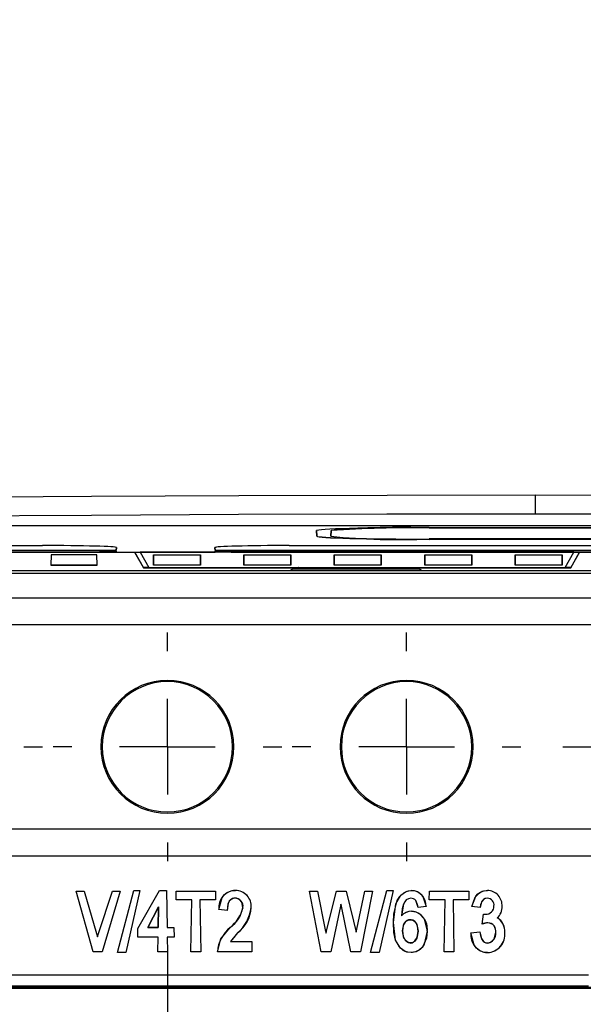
# Model space of a CAD drawing. Header units: millimetres. Extents: x 0 to 1048, y 0 to 810.
# Tile 6 of 45: x 135 to 165, y 167 to 219. Entities that reach past the tile are written whole.
import ezdxf

# ---------------------------------------------------------------- set-up
doc = ezdxf.new("R2010")
doc.units = ezdxf.units.MM
doc.header["$LTSCALE"] = 3.75
doc.linetypes.add('CENTERX2', pattern=[20.32, 12.7, -2.54, 2.54, -2.54])
doc.layers.add('CENTER', color=40, linetype='CENTERX2')
doc.layers.add('DIMENSIONS', color=140, linetype='Continuous', lineweight=25)
doc.styles.add('SLDTEXTSTYLE0', font='TXT', dxfattribs={"width": 0.7})
doc.dimstyles.new('SLDDIMSTYLE0', dxfattribs={"dimtxt": 8.092529, "dimasz": 12.3825, "dimexe": 0, "dimexo": 0.0625, "dimgap": 2.023132, "dimtad": 0, "dimtih": 1, "dimtoh": 1, "dimrnd": 1e-09, "dimzin": 12, "dimdsep": 46, "dimtxsty": 'SLDTEXTSTYLE0', "dimsah": 1, "dimcen": 0.09, "dimadec": 0, "dimazin": 3, "dimtfac": 1, "dimtofl": 0, "dimtmove": 0, "dimatfit": 3, "dimfxl": 0, "dimfrac": 2, "dimtolj": 1, "dimtzin": 12, "dimarcsym": 0})
doc.dimstyles.new('SLDDIMSTYLE1', dxfattribs={"dimtxt": 8.092529, "dimasz": 12.3825, "dimexe": 0, "dimexo": 0.0625, "dimgap": 2.023132, "dimtad": 0, "dimtih": 1, "dimtoh": 1, "dimrnd": 1e-09, "dimzin": 12, "dimdsep": 46, "dimtxsty": 'SLDTEXTSTYLE0', "dimsah": 1, "dimcen": 0.09, "dimadec": 0, "dimazin": 3, "dimtfac": 1, "dimtmove": 0, "dimatfit": 0, "dimfxl": 0, "dimfrac": 2, "dimtolj": 1, "dimtzin": 12, "dimarcsym": 0})

# ---------------------------------------------------------------- blocks, each defined once
blk = doc.blocks.new('_D_1')
at = {"layer": 'DIMENSIONS'}
for p, q in [((206.62, 175.325), (206.62, 103.784)), ((79.46, 172.204), (79.46, 103.784)), ((79.46, 115.69), (120.053, 115.69)), ((131.016, 115.69), (128.299, 115.69)), ((128.299, 115.69), (128.299, 102.828)), ((155.064, 115.69), (157.782, 115.69)), ((157.782, 115.69), (157.782, 102.828)), ((206.62, 115.69), (166.028, 115.69)), ((128.299, 102.828), (131.016, 102.828)), ((157.782, 102.828), (155.064, 102.828))]:
    blk.add_line(p, q, dxfattribs=at)
for points in [[(79.46, 115.69), (91.843, 113.785), (91.843, 117.595)], [(206.62, 115.69), (194.238, 117.595), (194.238, 113.785)]]:
    blk.add_solid(points, dxfattribs=at)
at = {"layer": 'DIMENSIONS', "char_height": 7.9375, "attachment_point": 1, "style": 'SLDTEXTSTYLE0'}
for s, insert in [('127.2', (127.65, 127.734)), ('5.01', (131.016, 113.06))]:
    blk.add_mtext(s, dxfattribs=dict(at, insert=insert))
blk = doc.blocks.new('_D_2')
at = {"layer": 'DIMENSIONS'}
for p, q in [((166.581, 355.125), (237.438, 355.125)), ((225.532, 355.125), (225.532, 282.512)), ((213.508, 267.838), (210.79, 267.838)), ((210.79, 267.838), (210.79, 254.977)), ((237.555, 267.838), (240.273, 267.838)), ((240.273, 267.838), (240.273, 254.977)), ((210.79, 254.977), (213.508, 254.977)), ((240.273, 254.977), (237.555, 254.977)), ((225.532, 180.552), (225.532, 253.165)), ((164.041, 180.552), (237.438, 180.552))]:
    blk.add_line(p, q, dxfattribs=at)
for points in [[(225.532, 355.125), (223.627, 342.742), (227.437, 342.742)], [(225.532, 180.552), (227.437, 192.934), (223.627, 192.934)]]:
    blk.add_solid(points, dxfattribs=at)
at = {"layer": 'DIMENSIONS', "char_height": 7.9375, "attachment_point": 1, "style": 'SLDTEXTSTYLE0'}
for s, insert in [('174.6', (210.142, 279.882)), ('6.87', (213.508, 265.209))]:
    blk.add_mtext(s, dxfattribs=dict(at, insert=insert))
blk = doc.blocks.new('_D_4')
at = {"layer": 'DIMENSIONS'}
for p, q in [((79.46, 175.325), (79.46, 137.46)), ((143.047, 169.718), (143.047, 137.46)), ((79.46, 149.366), (55.648, 149.366)), ((99.23, 149.366), (96.512, 149.366)), ((96.512, 149.366), (96.512, 136.505)), ((123.277, 149.366), (125.995, 149.366)), ((125.995, 149.366), (125.995, 136.505)), ((143.047, 149.366), (166.86, 149.366)), ((96.512, 136.505), (99.23, 136.505)), ((125.995, 136.505), (123.277, 136.505))]:
    blk.add_line(p, q, dxfattribs=at)
for points in [[(79.46, 149.366), (67.078, 151.271), (67.078, 147.461)], [(143.047, 149.366), (155.43, 147.461), (155.43, 151.271)]]:
    blk.add_solid(points, dxfattribs=at)
at = {"layer": 'DIMENSIONS', "char_height": 7.9375, "attachment_point": 1, "style": 'SLDTEXTSTYLE0'}
for s, insert in [('63.6', (99.23, 161.41)), ('2.50', (99.23, 146.737))]:
    blk.add_mtext(s, dxfattribs=dict(at, insert=insert))
blk = doc.blocks.new('SW_CENTERMARKSYMBOL_7')
at = {"layer": 'CENTER', "color": 0}
for p, q in [((0, 5.08), (0, 6.071)), ((0, 0), (0, 2.54)), ((-5.08, 0), (-6.071, 0)), ((0, 0), (-2.54, 0)), ((0, 0), (0, -2.54)), ((0, 0), (2.54, 0)), ((5.08, 0), (6.071, 0)), ((0, -5.08), (0, -6.071))]:
    blk.add_line(p, q, dxfattribs=at)
blk = doc.blocks.new('SW_CENTERMARKSYMBOL_8')
at = {"layer": 'CENTER', "color": 0}
for p, q in [((0, 5.08), (0, 6.071)), ((0, 0), (0, 2.54)), ((-5.08, 0), (-6.071, 0)), ((0, 0), (-2.54, 0)), ((0, 0), (0, -2.54)), ((0, 0), (2.54, 0)), ((5.08, 0), (6.071, 0)), ((0, -5.08), (0, -6.071))]:
    blk.add_line(p, q, dxfattribs=at)
blk = doc.blocks.new('SW_CENTERMARKSYMBOL_9')
at = {"layer": 'CENTER', "color": 0}
for p, q in [((0, 5.08), (0, 6.071)), ((0, 0), (0, 2.54)), ((-5.08, 0), (-6.071, 0)), ((0, 0), (-2.54, 0)), ((0, 0), (0, -2.54)), ((0, 0), (2.54, 0)), ((5.08, 0), (6.071, 0)), ((0, -5.08), (0, -6.071))]:
    blk.add_line(p, q, dxfattribs=at)

msp = doc.modelspace()

# ---------------------------------------------------------------- linework, layer by layer
for p, q in [((162.592, 192.921), (162.592, 193.92)), ((89.198, 192.321), (196.951, 192.321)), ((151.741, 192.053), (151.724, 191.752)), ((151.74, 192.04), (151.741, 192.053)), ((156.957, 192.204), (182.957, 192.204)), ((182.957, 192.195), (156.957, 192.195)), ((156.957, 192.195), (156.957, 192.182)), ((156.957, 192.182), (182.957, 192.182)), ((150.973, 192.041), (150.989, 191.752)), ((150.99, 191.739), (150.973, 192.04)), ((150.973, 192.04), (150.973, 192.04)), ((150.99, 191.739), (150.989, 191.752)), ((151.723, 191.739), (151.74, 192.04)), ((151.724, 191.752), (151.723, 191.739)), ((182.957, 191.596), (156.957, 191.596)), ((156.957, 191.589), (182.957, 191.589)), ((156.957, 191.577), (156.957, 191.589)), ((182.957, 191.577), (156.957, 191.577)), ((100.407, 191.248), (136.407, 191.248)), ((140.34, 191.14), (140.331, 190.978)), ((140.332, 190.991), (140.34, 191.141)), ((140.34, 191.14), (140.34, 191.14)), ((145.573, 191.141), (145.582, 190.991)), ((145.582, 190.978), (145.573, 191.14)), ((145.573, 191.14), (145.573, 191.14)), ((149.507, 191.248), (185.507, 191.248)), ((96.482, 190.991), (140.332, 190.991)), ((140.331, 190.978), (96.482, 190.978)), ((96.676, 190.887), (141.305, 190.887)), ((97.326, 190.893), (139.487, 190.893)), ((136.875, 190.75), (136.851, 190.205)), ((139.295, 190.75), (136.875, 190.75)), ((139.319, 190.205), (139.295, 190.75)), ((139.484, 190.947), (139.487, 190.905)), ((139.484, 190.947), (140.329, 190.947)), ((139.487, 190.893), (139.484, 190.947)), ((139.487, 190.905), (139.487, 190.893)), ((140.327, 190.9), (139.487, 190.9)), ((140.329, 190.947), (140.326, 190.893)), ((140.326, 190.893), (140.327, 190.905)), ((140.326, 190.893), (145.587, 190.893)), ((140.327, 190.905), (140.329, 190.947)), ((140.331, 190.978), (140.332, 190.991)), ((141.305, 190.887), (141.305, 190.893)), ((141.305, 190.887), (141.771, 190.068)), ((141.772, 190.081), (141.309, 190.893)), ((141.595, 190.893), (141.595, 190.887)), ((164.632, 190.887), (141.595, 190.887)), ((141.595, 190.887), (142.059, 190.072)), ((142.311, 190.749), (144.806, 190.749)), ((142.311, 190.203), (142.311, 190.749)), ((142.312, 190.749), (142.312, 190.216)), ((144.806, 190.749), (144.806, 190.203)), ((144.806, 190.216), (144.806, 190.749)), ((145.582, 190.991), (189.432, 190.991)), ((145.582, 190.978), (145.582, 190.991)), ((189.431, 190.978), (145.582, 190.978)), ((145.584, 190.947), (145.587, 190.905)), ((145.587, 190.893), (145.584, 190.947)), ((145.584, 190.947), (146.429, 190.947)), ((145.587, 190.905), (145.587, 190.893)), ((146.427, 190.9), (145.587, 190.9)), ((146.429, 190.947), (146.426, 190.893)), ((146.426, 190.893), (146.427, 190.905)), ((146.426, 190.893), (188.587, 190.893)), ((146.427, 190.905), (146.429, 190.947)), ((147.111, 190.749), (149.606, 190.749)), ((147.111, 190.203), (147.111, 190.749)), ((147.112, 190.749), (147.112, 190.216)), ((149.606, 190.749), (149.606, 190.203)), ((149.606, 190.216), (149.606, 190.749)), ((151.911, 190.749), (154.406, 190.749)), ((151.911, 190.203), (151.911, 190.749)), ((151.912, 190.749), (151.912, 190.216)), ((154.406, 190.749), (154.406, 190.203)), ((154.406, 190.216), (154.406, 190.749)), ((156.711, 190.749), (159.206, 190.749)), ((156.711, 190.203), (156.711, 190.749)), ((156.712, 190.749), (156.712, 190.216)), ((159.206, 190.749), (159.206, 190.203)), ((159.206, 190.216), (159.206, 190.749)), ((161.511, 190.749), (164.006, 190.749)), ((161.511, 190.203), (161.511, 190.749)), ((161.512, 190.749), (161.512, 190.216)), ((164.006, 190.749), (164.006, 190.203)), ((164.006, 190.216), (164.006, 190.749)), ((164.168, 190.072), (164.632, 190.887)), ((164.933, 190.893), (164.471, 190.081)), ((164.471, 190.068), (164.938, 190.887)), ((164.632, 190.887), (164.632, 190.893)), ((164.938, 190.893), (164.938, 190.887)), ((164.938, 190.887), (189.403, 190.887)), ((136.851, 190.205), (139.319, 190.205)), ((136.852, 190.218), (139.318, 190.218)), ((141.772, 190.081), (141.771, 190.068)), ((141.771, 190.068), (164.471, 190.068)), ((142.054, 190.081), (141.772, 190.081)), ((142.059, 190.072), (150, 190.072)), ((142.311, 190.203), (142.312, 190.216)), ((144.806, 190.203), (142.311, 190.203)), ((142.312, 190.216), (144.806, 190.216)), ((144.806, 190.216), (144.806, 190.203)), ((147.111, 190.203), (147.112, 190.216)), ((149.606, 190.203), (147.111, 190.203)), ((147.112, 190.216), (149.606, 190.216)), ((149.684, 190), (149.562, 189.904)), ((149.606, 190.216), (149.606, 190.203)), ((156.439, 190), (149.684, 190)), ((150, 190.076), (156.175, 190.076)), ((150, 190.072), (150, 190.076)), ((150.001, 190.076), (150, 190.072)), ((151.911, 190.203), (151.912, 190.216)), ((154.406, 190.203), (151.911, 190.203)), ((151.912, 190.216), (154.406, 190.216)), ((154.406, 190.216), (154.406, 190.203)), ((156.175, 190.076), (156.175, 190.072)), ((156.175, 190.072), (156.175, 190.076)), ((156.175, 190.072), (164.168, 190.072)), ((156.562, 189.904), (156.439, 190)), ((156.711, 190.203), (156.712, 190.216)), ((159.206, 190.203), (156.711, 190.203)), ((156.712, 190.216), (159.206, 190.216)), ((159.206, 190.216), (159.206, 190.203)), ((161.511, 190.203), (161.512, 190.216)), ((164.006, 190.203), (161.511, 190.203)), ((161.512, 190.216), (164.006, 190.216)), ((164.006, 190.216), (164.006, 190.203)), ((164.471, 190.081), (164.173, 190.081)), ((164.471, 190.068), (164.471, 190.081)), ((149.562, 189.904), (114.359, 189.904)), ((169.187, 189.759), (115.777, 189.759)), ((149.578, 189.917), (156.545, 189.917)), ((169.187, 189.904), (156.562, 189.904)), ((169.187, 188.445), (116.862, 188.445)), ((168.488, 187.03), (117.592, 187.03)), ((139.584, 180.552), (139.516, 180.552)), ((146.579, 180.552), (146.51, 180.552)), ((152.284, 180.552), (152.216, 180.552)), ((159.279, 180.552), (159.21, 180.552)), ((165.576, 176.167), (120.505, 176.167)), ((120.505, 174.752), (165.576, 174.752)), ((138.206, 172.877), (138.626, 172.877)), ((139.112, 169.653), (138.206, 172.877)), ((138.206, 172.877), (138.207, 172.877)), ((138.207, 172.877), (138.626, 172.877)), ((139.112, 169.654), (138.207, 172.877)), ((138.626, 172.877), (139.289, 170.62)), ((138.626, 172.877), (138.626, 172.877)), ((138.626, 172.877), (139.289, 170.62)), ((139.39, 170.622), (140.123, 172.877)), ((139.39, 170.622), (140.123, 172.877)), ((140.546, 172.877), (139.589, 169.653)), ((140.545, 172.877), (139.589, 169.654)), ((140.123, 172.877), (140.546, 172.877)), ((140.123, 172.877), (140.545, 172.877)), ((140.123, 172.877), (140.123, 172.877)), ((140.392, 169.612), (141.256, 172.917)), ((140.393, 169.613), (141.256, 172.916)), ((140.546, 172.877), (140.545, 172.877)), ((141.589, 172.917), (140.844, 169.612)), ((141.589, 172.916), (140.844, 169.613)), ((141.256, 172.917), (141.589, 172.917)), ((141.256, 172.916), (141.256, 172.917)), ((141.256, 172.916), (141.589, 172.916)), ((141.478, 170.893), (142.629, 172.917)), ((141.478, 170.893), (142.629, 172.916)), ((141.589, 172.917), (141.589, 172.916)), ((142.629, 172.917), (142.998, 172.917)), ((142.629, 172.917), (142.629, 172.916)), ((142.629, 172.916), (142.998, 172.916)), ((142.998, 172.917), (143.033, 170.95)), ((142.998, 172.917), (142.998, 172.916)), ((142.998, 172.916), (143.032, 170.949)), ((143.506, 172.423), (143.514, 172.877)), ((143.506, 172.424), (143.514, 172.877)), ((143.514, 172.877), (145.601, 172.877)), ((143.514, 172.877), (145.6, 172.877)), ((143.514, 172.877), (143.514, 172.877)), ((145.601, 172.877), (145.6, 172.877)), ((145.6, 172.877), (145.608, 172.424)), ((145.601, 172.877), (145.609, 172.423)), ((146.659, 172.917), (146.659, 172.916)), ((150.601, 172.877), (151.014, 172.877)), ((151.217, 169.653), (150.601, 172.877)), ((150.601, 172.877), (151.014, 172.877)), ((150.601, 172.877), (150.601, 172.877)), ((151.217, 169.654), (150.601, 172.877)), ((151.014, 172.877), (151.434, 170.828)), ((151.014, 172.877), (151.014, 172.877)), ((151.014, 172.877), (151.434, 170.828)), ((151.498, 170.77), (152.028, 172.877)), ((151.498, 170.77), (152.028, 172.877)), ((152.028, 172.877), (152.542, 172.877)), ((152.028, 172.877), (152.541, 172.877)), ((152.028, 172.877), (152.028, 172.877)), ((152.542, 172.877), (152.541, 172.877)), ((152.541, 172.877), (152.935, 171.29)), ((152.542, 172.877), (152.935, 171.29)), ((153.105, 170.868), (153.526, 172.877)), ((153.105, 170.868), (153.526, 172.877)), ((153.939, 172.877), (153.305, 169.653)), ((153.938, 172.877), (153.305, 169.654)), ((153.526, 172.877), (153.939, 172.877)), ((153.526, 172.877), (153.938, 172.877)), ((153.526, 172.877), (153.526, 172.877)), ((153.841, 169.612), (154.705, 172.917)), ((153.841, 169.613), (154.705, 172.916)), ((153.939, 172.877), (153.938, 172.877)), ((155.037, 172.916), (154.292, 169.613)), ((155.038, 172.917), (154.293, 169.612)), ((154.705, 172.917), (155.038, 172.917)), ((154.705, 172.916), (154.705, 172.917)), ((154.705, 172.916), (155.037, 172.916)), ((155.038, 172.917), (155.037, 172.916)), ((156.016, 172.917), (156.016, 172.916)), ((156.954, 172.423), (156.962, 172.877)), ((156.955, 172.424), (156.963, 172.877)), ((156.962, 172.877), (159.049, 172.877)), ((156.962, 172.877), (156.963, 172.877)), ((156.963, 172.877), (159.049, 172.877)), ((159.049, 172.877), (159.057, 172.423)), ((159.049, 172.877), (159.049, 172.877)), ((159.049, 172.877), (159.057, 172.424)), ((160.041, 172.917), (160.041, 172.916)), ((143.506, 172.423), (143.506, 172.424)), ((144.347, 172.424), (143.506, 172.424)), ((144.346, 172.423), (143.506, 172.423)), ((144.298, 169.654), (144.347, 172.424)), ((144.298, 169.653), (144.346, 172.423)), ((144.346, 172.423), (144.347, 172.424)), ((145.608, 172.424), (144.768, 172.424)), ((144.768, 172.424), (144.816, 169.654)), ((144.768, 172.423), (144.768, 172.424)), ((144.768, 172.423), (144.817, 169.653)), ((145.609, 172.423), (144.768, 172.423)), ((145.608, 172.424), (145.609, 172.423)), ((146.646, 172.505), (146.646, 172.505)), ((152.265, 172.194), (152.243, 172.088)), ((152.265, 172.193), (152.244, 172.088)), ((152.287, 172.089), (152.265, 172.194)), ((152.265, 172.193), (152.265, 172.194)), ((152.286, 172.089), (152.265, 172.193)), ((155.593, 172.193), (155.473, 171.573)), ((155.593, 172.193), (155.593, 172.193)), ((155.977, 172.505), (155.977, 172.505)), ((156.359, 172.01), (156.235, 172.376)), ((156.235, 172.376), (156.235, 172.376)), ((156.954, 172.423), (156.955, 172.424)), ((157.795, 172.423), (156.954, 172.423)), ((157.795, 172.424), (156.955, 172.424)), ((157.747, 169.654), (157.795, 172.424)), ((157.747, 169.653), (157.795, 172.423)), ((157.795, 172.423), (157.795, 172.424)), ((159.057, 172.424), (158.217, 172.424)), ((158.217, 172.424), (158.265, 169.654)), ((158.217, 172.423), (158.217, 172.424)), ((158.217, 172.423), (158.265, 169.653)), ((159.057, 172.423), (158.217, 172.423)), ((159.057, 172.424), (159.057, 172.423)), ((160.049, 172.505), (160.049, 172.505)), ((142.579, 172.043), (142, 170.949)), ((142.001, 170.95), (142.578, 172.042)), ((142.578, 172.042), (142.559, 170.95)), ((142.56, 170.949), (142.579, 172.043)), ((142.579, 172.043), (142.578, 172.042)), ((146.219, 171.845), (145.773, 171.902)), ((146.218, 171.845), (145.773, 171.902)), ((145.773, 171.902), (145.773, 171.902)), ((146.219, 171.845), (146.218, 171.845)), ((147.061, 172.018), (147.061, 172.018)), ((147.497, 172.011), (147.497, 172.011)), ((152.243, 172.088), (151.727, 169.654)), ((152.244, 172.088), (151.728, 169.653)), ((152.244, 172.088), (152.243, 172.088)), ((152.792, 169.653), (152.286, 172.089)), ((152.286, 172.089), (152.287, 172.089)), ((152.792, 169.654), (152.287, 172.089)), ((156.014, 171.815), (156.014, 171.815)), ((156.788, 172.065), (156.359, 172.01)), ((156.789, 172.064), (156.359, 172.01)), ((156.359, 172.01), (156.359, 172.01)), ((156.789, 172.064), (156.788, 172.065)), ((159.656, 172.009), (159.22, 172.065)), ((159.22, 172.065), (159.221, 172.065)), ((159.656, 172.01), (159.221, 172.065)), ((159.656, 172.009), (159.656, 172.01)), ((159.762, 171.127), (159.83, 171.663)), ((159.762, 171.128), (159.83, 171.663)), ((159.83, 171.663), (159.938, 171.654)), ((159.83, 171.663), (159.938, 171.653)), ((159.83, 171.663), (159.83, 171.663)), ((159.938, 171.654), (159.938, 171.653)), ((160.391, 172.09), (160.391, 172.09)), ((160.825, 172.072), (160.824, 172.072)), ((152.935, 171.29), (153.068, 170.692)), ((152.935, 171.29), (152.935, 171.29)), ((155.052, 171.214), (155.052, 171.214)), ((155.473, 171.573), (155.472, 171.572)), ((155.949, 171.364), (155.949, 171.364)), ((159.762, 171.127), (159.762, 171.128)), ((160.068, 171.201), (160.068, 171.202)), ((160.564, 171.46), (160.565, 171.46)), ((139.289, 170.62), (139.337, 170.453)), ((139.289, 170.62), (139.289, 170.62)), ((139.289, 170.62), (139.337, 170.452)), ((139.337, 170.453), (139.39, 170.622)), ((139.337, 170.452), (139.39, 170.622)), ((139.39, 170.622), (139.39, 170.622)), ((141.47, 170.427), (141.478, 170.893)), ((141.47, 170.428), (141.478, 170.893)), ((141.478, 170.893), (141.478, 170.893)), ((142, 170.949), (142.001, 170.95)), ((142, 170.949), (142.56, 170.949)), ((142.559, 170.95), (142.001, 170.95)), ((142.559, 170.95), (142.56, 170.949)), ((143.033, 170.95), (143.032, 170.949)), ((143.032, 170.949), (143.393, 170.949)), ((143.033, 170.95), (143.393, 170.95)), ((143.393, 170.95), (143.402, 170.427)), ((143.393, 170.95), (143.393, 170.949)), ((143.393, 170.949), (143.402, 170.428)), ((146.375, 170.95), (146.375, 170.949)), ((146.774, 170.656), (146.392, 170.202)), ((146.774, 170.656), (146.774, 170.656)), ((151.434, 170.828), (151.471, 170.644)), ((151.434, 170.828), (151.434, 170.828)), ((151.434, 170.828), (151.471, 170.642)), ((151.471, 170.644), (151.498, 170.77)), ((151.471, 170.642), (151.498, 170.77)), ((151.471, 170.644), (151.471, 170.642)), ((151.498, 170.77), (151.498, 170.77)), ((153.068, 170.692), (153.105, 170.868)), ((153.068, 170.691), (153.105, 170.868)), ((153.068, 170.692), (153.068, 170.691)), ((153.105, 170.868), (153.105, 170.868)), ((155.524, 170.77), (155.524, 170.77)), ((156.365, 170.747), (156.365, 170.747)), ((156.845, 170.758), (156.845, 170.758)), ((159.158, 170.664), (159.633, 170.723)), ((159.158, 170.664), (159.633, 170.722)), ((159.158, 170.664), (159.158, 170.664)), ((159.633, 170.723), (159.633, 170.722)), ((160.486, 170.677), (160.486, 170.677)), ((160.969, 170.681), (160.969, 170.681)), ((139.337, 170.453), (139.337, 170.452)), ((142.551, 170.428), (141.47, 170.428)), ((141.47, 170.427), (141.47, 170.428)), ((142.55, 170.427), (141.47, 170.427)), ((142.537, 169.654), (142.551, 170.428)), ((142.537, 169.653), (142.55, 170.427)), ((142.55, 170.427), (142.551, 170.428)), ((143.042, 170.428), (143.055, 169.654)), ((143.402, 170.428), (143.042, 170.428)), ((143.042, 170.428), (143.042, 170.427)), ((143.042, 170.427), (143.055, 169.653)), ((143.402, 170.427), (143.042, 170.427)), ((143.402, 170.427), (143.402, 170.428)), ((146.391, 170.202), (147.528, 170.202)), ((146.392, 170.202), (146.391, 170.202)), ((146.392, 170.202), (147.529, 170.202)), ((147.528, 170.202), (147.538, 169.654)), ((147.529, 170.202), (147.528, 170.202)), ((147.529, 170.202), (147.538, 169.653)), ((155.97, 170.123), (155.97, 170.124)), ((160.051, 170.124), (160.051, 170.123)), ((139.112, 169.653), (139.112, 169.654)), ((139.589, 169.654), (139.112, 169.654)), ((139.589, 169.653), (139.112, 169.653)), ((139.589, 169.653), (139.589, 169.654)), ((140.392, 169.612), (140.393, 169.613)), ((140.844, 169.612), (140.392, 169.612)), ((140.844, 169.613), (140.393, 169.613)), ((140.844, 169.612), (140.844, 169.613)), ((143.055, 169.654), (142.537, 169.654)), ((142.537, 169.653), (142.537, 169.654)), ((143.055, 169.653), (142.537, 169.653)), ((143.055, 169.653), (143.055, 169.654)), ((144.816, 169.654), (144.298, 169.654)), ((144.298, 169.653), (144.298, 169.654)), ((144.817, 169.653), (144.298, 169.653)), ((144.817, 169.653), (144.816, 169.654)), ((147.538, 169.654), (145.699, 169.654)), ((145.699, 169.653), (145.699, 169.654)), ((147.538, 169.653), (145.699, 169.653)), ((147.538, 169.653), (147.538, 169.654)), ((151.217, 169.653), (151.217, 169.654)), ((151.727, 169.654), (151.217, 169.654)), ((151.728, 169.653), (151.217, 169.653)), ((151.728, 169.653), (151.727, 169.654)), ((153.305, 169.654), (152.792, 169.654)), ((152.792, 169.653), (152.792, 169.654)), ((153.305, 169.653), (152.792, 169.653)), ((153.305, 169.653), (153.305, 169.654)), ((153.841, 169.612), (153.841, 169.613)), ((154.292, 169.613), (153.841, 169.613)), ((154.293, 169.612), (153.841, 169.612)), ((154.293, 169.612), (154.292, 169.613)), ((155.988, 169.612), (155.988, 169.613)), ((158.265, 169.654), (157.747, 169.654)), ((157.747, 169.653), (157.747, 169.654)), ((158.265, 169.653), (157.747, 169.653)), ((158.265, 169.653), (158.265, 169.654)), ((160.045, 169.612), (160.045, 169.613)), ((120.583, 168.424), (165.414, 168.424)), ((165.981, 167.701), (120.1, 167.701)), ((165.921, 167.761), (120.159, 167.761)), ((165.414, 167.838), (120.583, 167.838))]:
    msp.add_line(p, q)
at = {"flags": 128}
for points in [[(162.592, 193.92), (154.713, 193.913), (146.84, 193.891), (139.014, 193.854), (131.277, 193.802), (123.673, 193.736)], [(195.787, 193.787), (187.612, 193.845), (179.32, 193.887), (170.964, 193.912), (162.592, 193.92)], [(162.592, 192.921), (154.696, 192.913), (146.816, 192.891), (139.011, 192.853), (131.339, 192.801), (123.856, 192.734)], [(195.485, 192.788), (187.433, 192.846), (179.234, 192.887), (170.937, 192.912), (162.592, 192.921)], [(145.773, 171.902), (145.954, 172.545), (146.074, 172.695), (146.226, 172.811), (146.429, 172.891), (146.659, 172.917)], [(155.052, 171.214), (155.185, 172.203), (155.446, 172.662), (155.686, 172.843), (155.843, 172.898), (156.016, 172.917)], [(155.052, 171.214), (155.08, 171.681), (155.255, 172.382), (155.396, 172.604), (155.607, 172.798), (155.778, 172.88), (155.979, 172.915), (156.016, 172.916)], [(156.016, 172.917), (156.208, 172.894), (156.377, 172.825), (156.511, 172.726), (156.615, 172.603), (156.789, 172.064)], [(159.22, 172.065), (159.421, 172.608), (159.535, 172.733), (159.673, 172.828), (159.846, 172.894), (160.041, 172.917)], [(159.221, 172.065), (159.39, 172.562), (159.596, 172.779), (159.769, 172.87), (159.977, 172.914), (160.041, 172.916)], [(146.646, 172.505), (146.532, 172.49), (146.431, 172.444), (146.333, 172.353), (146.248, 172.182), (146.218, 171.845)], [(146.646, 172.505), (146.573, 172.498), (146.508, 172.482), (146.452, 172.456), (146.398, 172.419), (146.324, 172.341), (146.269, 172.242), (146.219, 171.845)], [(147.061, 172.018), (146.999, 172.293), (146.894, 172.419), (146.811, 172.471), (146.708, 172.501), (146.646, 172.505)], [(155.593, 172.193), (155.515, 171.946), (155.473, 171.572)], [(160.049, 172.505), (159.941, 172.49), (159.85, 172.446), (159.786, 172.39), (159.734, 172.315), (159.656, 172.009)], [(160.049, 172.505), (159.931, 172.487), (159.842, 172.441), (159.759, 172.356), (159.683, 172.176), (159.656, 172.01)], [(156.014, 171.815), (156.131, 171.806), (156.241, 171.778), (156.428, 171.679), (156.68, 171.402), (156.845, 170.758)], [(152.935, 171.29), (153.008, 170.981), (153.068, 170.691)], [(155.988, 169.612), (155.822, 169.629), (155.668, 169.678), (155.428, 169.841), (155.162, 170.274), (155.052, 171.214)], [(155.988, 169.613), (155.771, 169.641), (155.573, 169.728), (155.366, 169.908), (155.164, 170.269), (155.075, 170.688), (155.052, 171.214)], [(155.949, 171.364), (155.857, 171.352), (155.775, 171.318), (155.675, 171.236), (155.572, 171.075), (155.524, 170.77)], [(155.524, 170.77), (155.597, 171.127), (155.726, 171.283), (155.825, 171.341), (155.884, 171.358), (155.949, 171.364)], [(156.365, 170.747), (156.333, 171.027), (156.253, 171.198), (156.164, 171.291), (156.082, 171.339), (156, 171.361), (155.949, 171.364)], [(155.949, 171.364), (156.014, 171.358), (156.076, 171.341), (156.177, 171.281), (156.301, 171.116), (156.365, 170.747)], [(160.068, 171.202), (159.95, 171.185), (159.762, 171.128)], [(145.699, 169.653), (145.878, 170.34), (146.375, 170.95)], [(146.774, 170.656), (146.566, 170.425), (146.391, 170.202)], [(155.524, 170.77), (155.566, 170.49), (155.681, 170.278), (155.76, 170.201), (155.845, 170.149), (155.918, 170.127), (155.97, 170.123)], [(155.97, 170.124), (155.902, 170.131), (155.839, 170.151), (155.739, 170.218), (155.608, 170.388), (155.524, 170.77)], [(155.97, 170.123), (156.042, 170.133), (156.106, 170.162), (156.194, 170.234), (156.306, 170.41), (156.365, 170.747)], [(156.365, 170.747), (156.295, 170.386), (156.181, 170.222), (156.092, 170.154), (156.035, 170.132), (155.97, 170.124)], [(156.845, 170.758), (156.688, 170.061), (156.573, 169.888), (156.434, 169.757), (156.231, 169.652), (155.988, 169.612)], [(156.845, 170.758), (156.806, 170.379), (156.616, 169.944), (156.468, 169.784), (156.258, 169.662), (156.068, 169.617), (155.988, 169.613)], [(160.045, 169.612), (159.813, 169.644), (159.614, 169.732), (159.461, 169.856), (159.338, 170.008), (159.158, 170.664)], [(159.633, 170.723), (159.727, 170.369), (159.835, 170.207), (159.88, 170.171), (159.928, 170.146), (159.988, 170.129), (160.051, 170.124)], [(159.633, 170.722), (159.676, 170.514), (159.753, 170.315), (159.819, 170.222), (159.89, 170.164), (159.958, 170.135), (160.036, 170.124), (160.051, 170.123)], [(160.051, 170.124), (160.113, 170.129), (160.17, 170.143), (160.267, 170.195), (160.399, 170.34), (160.486, 170.677)]]:
    msp.add_lwpolyline(points, dxfattribs=at)
for centre, radius, start, end in [((155.954, 133.243), 58.947, 89.02508, 94.09886), ((155.455, 151.537), 40.686, 87.8855, 95.2384), ((155.35, 228.588), 37.027, 264.3794, 272.4871), ((143.047, 180.552), 3.531, 0, 180), ((143.047, 180.552), 3.463, 0, 180), ((155.747, 180.552), 3.531, 0, 180), ((155.747, 180.552), 3.463, 0, 180), ((143.047, 180.552), 3.531, 180, 0), ((143.047, 180.552), 3.463, 180, 0), ((155.747, 180.552), 3.531, 180, 0), ((155.747, 180.552), 3.463, 180, 0), ((146.69, 171.996), 0.921, 91.9371, 185.8627), ((146.652, 172.07), 0.847, 355.9924, 89.5783), ((146.656, 172.073), 0.843, 355.769, 89.7999), ((155.968, 172.097), 0.821, 357.7361, 86.6513), ((160.016, 172.107), 0.81, 357.4894, 88.2038), ((160.017, 172.108), 0.808, 357.4103, 88.281), ((146.628, 172.07), 0.436, 353.1954, 87.6348), ((156.001, 172.083), 0.422, 93.2015, 164.9004), ((156.006, 172.076), 0.43, 93.9224, 164.1707), ((155.977, 172.183), 0.322, 36.7852, 90.0086), ((155.975, 172.178), 0.327, 37.2068, 89.5887), ((155.575, 171.949), 0.786, 4.4794, 32.9254), ((160.029, 172.141), 0.365, 352.0214, 86.8572), ((160.032, 172.142), 0.363, 351.7165, 87.1705), ((145.402, 172.329), 1.688, 305.1867, 349.3857), ((145.193, 172.463), 1.921, 307.9804, 346.5953), ((145.616, 172.144), 1.886, 307.8848, 355.95), ((145.326, 172.299), 2.19, 311.3859, 352.4466), ((156.022, 171.073), 0.742, 90.5705, 137.7872), ((156.02, 171.078), 0.737, 90.4086, 137.8845), ((155.914, 170.881), 0.939, 352.4625, 83.8365), ((159.961, 172.083), 0.43, 266.9578, 0.8927), ((159.964, 172.08), 0.428, 266.5429, 1.3072), ((160.061, 172.035), 0.764, 311.1505, 2.7292), ((160.069, 172.032), 0.756, 310.9061, 3.0107), ((160.216, 169.92), 1.29, 96.5875, 110.6204), ((160.045, 170.754), 0.448, 350.1577, 87.0383), ((160.036, 170.747), 0.456, 351.2638, 85.9242), ((160.106, 170.728), 0.864, 356.9239, 57.9759), ((160.166, 170.759), 0.807, 354.4803, 60.3855), ((147.559, 169.508), 1.865, 129.4156, 175.5311), ((160.105, 170.563), 0.952, 173.9145, 266.4117), ((160.002, 170.583), 0.972, 272.5581, 5.7872), ((160.014, 170.573), 0.961, 271.8596, 6.4879), ((160, 170.612), 0.491, 275.9525, 7.6953)]:
    msp.add_arc(centre, radius, start, end)
for centre, major_axis, start_param, end_param in [((156.957, 192.04), (5.984, 0), 1.570796, 3.143117), ((156.957, 191.752), (5.967, 0), 3.143117, 4.712389), ((156.957, 191.74), (5.967, 0), 3.143117, 4.712389), ((136.407, 191.14), (3.933, 0), 6.281661, 7.853982), ((149.507, 191.14), (3.933, 0), 1.570796, 3.143117)]:
    msp.add_ellipse(centre, major_axis=major_axis, ratio=0.02731, start_param=start_param, end_param=end_param)

# ---------------------------------------------------------------- block references
at = {"layer": 'CENTER'}
for name, p in [('SW_CENTERMARKSYMBOL_7', (130.347, 180.552)), ('SW_CENTERMARKSYMBOL_8', (143.047, 180.552)), ('SW_CENTERMARKSYMBOL_9', (155.747, 180.552))]:
    msp.add_blockref(name, p, dxfattribs=at)

# ---------------------------------------------------------------- dimensions: what is measured, and where the dimension line sits
at = {"layer": 'DIMENSIONS'}
dim = msp.add_linear_dim(base=(225.532, 180.552), p1=(161.819, 355.125), p2=(159.279, 180.552), angle=90, dimstyle='SLDDIMSTYLE0', dxfattribs=at)
dim.commit()
dim.dimension.update_dxf_attribs({"geometry": '_D_2', "text_midpoint": (225.532, 267.838), "dimtype": 160})
for base, p2, dimstyle, picture, middle in [((143.047, 149.366), (143.047, 174.48), 'SLDDIMSTYLE1', '_D_4', (111.254, 149.366)), ((206.62, 115.69), (206.62, 180.087), 'SLDDIMSTYLE0', '_D_1', (143.04, 115.69))]:
    dim = msp.add_linear_dim(base=base, p1=(79.46, 180.087), p2=p2, dimstyle=dimstyle, dxfattribs=at)
    dim.commit()
    dim.dimension.update_dxf_attribs({"geometry": picture, "text_midpoint": middle, "dimtype": 160})

doc.saveas('drawing.dxf')
